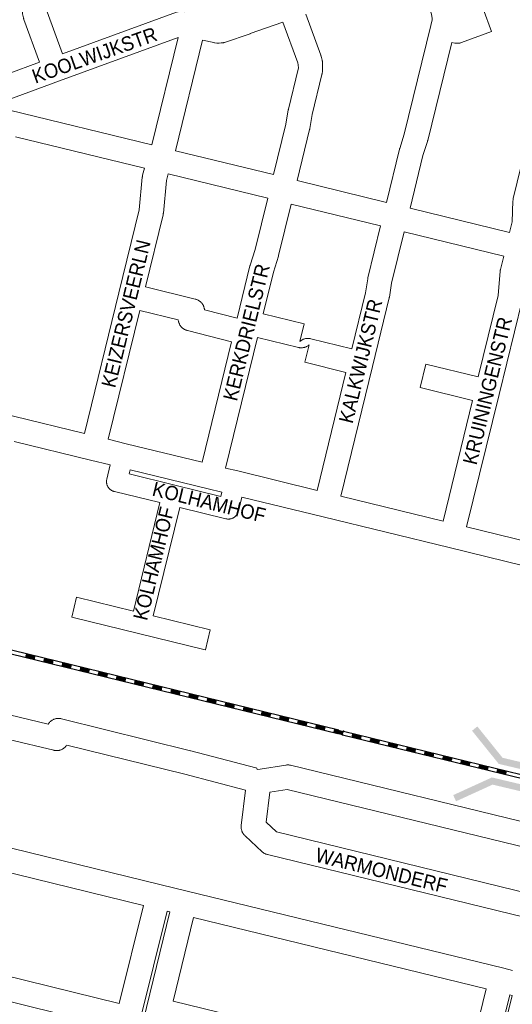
# Model space of a CAD drawing. Header units: metres. Extents: x 123819 to 142731, y 393440 to 405763.
# Tile 35 of 256: x 127973 to 128237, y 398125 to 398653. Entities that reach past the tile are written whole.
import ezdxf
from ezdxf.enums import TextEntityAlignment as Align

# ---------------------------------------------------------------- set-up
doc = ezdxf.new("R2010")
doc.units = ezdxf.units.M
doc.header["$MEASUREMENT"] = 0
for name, color, linetype, lineweight in [('gs-anno-wegen algemeen tekst', 7, 'Continuous', 0), ('gs-knt-spoorlijn', 7, 'Continuous', 30), ('gs-knt-wegen algemeen', 7, 'Continuous', 0), ('gs-symb-viaduct', 7, 'Continuous', 0)]:
    doc.layers.add(name, color=color, linetype=linetype, lineweight=lineweight)
doc.styles.add('Style-Arial', font='arial.ttf')

# ---------------------------------------------------------------- blocks, each defined once
blk = doc.blocks.new('gg0-viaduct_117')
at = {"layer": 'gs-symb-viaduct', "linetype": 'Continuous'}
blk.add_hatch(color=7, dxfattribs=at).paths.add_polyline_path([(5.576, -1.689), (3.875, -0.366), (-3.875, -0.366), (-5.576, -1.689), (-5.8, -1.4), (-4, 0), (4, 0), (5.8, -1.4)])
blk = doc.blocks.new('gg0-viaduct_118')
at = {"layer": 'gs-symb-viaduct', "linetype": 'Continuous'}
blk.add_hatch(color=7, dxfattribs=at).paths.add_polyline_path([(5.576, -1.689), (3.875, -0.366), (-3.875, -0.366), (-5.576, -1.689), (-5.8, -1.4), (-4, 0), (4, 0), (5.8, -1.4)])

msp = doc.modelspace()

# ---------------------------------------------------------------- linework, layer by layer
at = {"layer": 'gs-anno-wegen algemeen tekst', "color": 7, "linetype": 'Continuous', "flags": 128}
msp.add_lwpolyline([(128092.06, 398396.79), (128090.19, 398389.15), (128090.12, 398388.89), (128090.04, 398388.64), (128089.95, 398388.4), (128089.84, 398388.16), (128089.73, 398387.92), (128089.6, 398387.69), (128089.46, 398387.47), (128089.32, 398387.25), (128089.16, 398387.04), (128088.99, 398386.84), (128088.81, 398386.65), (128088.63, 398386.46), (128088.43, 398386.28), (128088.23, 398386.12), (128088.02, 398385.96), (128087.8, 398385.82), (128087.58, 398385.68), (128087.35, 398385.55), (128087.11, 398385.44), (128086.87, 398385.34), (128086.63, 398385.25), (128086.38, 398385.17), (128086.12, 398385.1), (128085.87, 398385.04), (128085.61, 398385), (128085.35, 398384.97), (128085.08, 398384.95), (128084.82, 398384.95), (128084.56, 398384.95), (128084.3, 398384.97), (128084.04, 398385), (128083.78, 398385.05), (128083.52, 398385.11), (128058.78, 398391.17), (128044.59, 398332.98), (128075.08, 398325.49, -0.36815), (128075.09, 398325.48), (128072.46, 398314.79, -0.384761), (128072.45, 398314.79), (128036.62, 398323.59), (128000.86, 398332.38, -0.368149), (128000.85, 398332.39), (128003.48, 398343.08, -0.38476), (128003.49, 398343.08), (128033.89, 398335.61), (128048.08, 398393.79), (128023.7, 398399.76), (128023.44, 398399.83), (128023.18, 398399.91), (128022.93, 398400.01), (128022.68, 398400.12), (128022.44, 398400.24), (128022.2, 398400.37), (128021.97, 398400.51), (128021.75, 398400.67), (128021.53, 398400.83), (128021.33, 398401.01), (128021.13, 398401.2), (128020.94, 398401.39), (128020.77, 398401.59), (128020.6, 398401.81), (128020.44, 398402.03), (128020.3, 398402.25), (128020.16, 398402.49), (128020.04, 398402.73), (128019.93, 398402.98), (128019.83, 398403.23), (128019.74, 398403.48), (128019.67, 398403.75), (128019.61, 398404.01), (128019.56, 398404.27), (128019.53, 398404.54), (128019.51, 398404.81), (128019.5, 398405.08), (128019.5, 398405.35), (128019.52, 398405.62), (128019.55, 398405.89), (128019.6, 398406.16), (128019.66, 398406.42), (128021.53, 398414.05)], format="xyb", dxfattribs=at)
for points in [[(128032.23, 398411.43), (128031.67, 398409.15), (128056.04, 398403.18)], [(128056.04, 398403.18), (128080.79, 398397.12), (128081.35, 398399.41)]]:
    msp.add_lwpolyline(points, dxfattribs=at)
at = {"layer": 'gs-knt-spoorlijn', "color": 7, "linetype": 'Continuous'}
for p, q in [((127949.74, 398319.36), (128144.01, 398271.84)), ((127949.26, 398317.42), (128143.54, 398269.9)), ((127976.37, 398312.42), (127981.23, 398311.23)), ((127976.42, 398312.62), (127981.28, 398311.43)), ((127976.04, 398311.06), (127980.9, 398309.88)), ((127976.09, 398311.26), (127980.94, 398310.07)), ((127976.13, 398311.45), (127980.99, 398310.26)), ((127976.18, 398311.65), (127981.04, 398310.46)), ((127976.23, 398311.84), (127981.09, 398310.65)), ((127976.28, 398312.03), (127981.13, 398310.85)), ((127976.32, 398312.23), (127981.18, 398311.04)), ((127985.75, 398308.69), (127990.61, 398307.5)), ((127985.8, 398308.88), (127990.66, 398307.69)), ((127985.85, 398309.08), (127990.7, 398307.89)), ((127985.9, 398309.27), (127990.75, 398308.08)), ((127985.94, 398309.46), (127990.8, 398308.28)), ((127985.99, 398309.66), (127990.85, 398308.47)), ((127986.04, 398309.85), (127990.89, 398308.66)), ((127986.09, 398310.05), (127990.94, 398308.86)), ((127986.13, 398310.24), (127990.99, 398309.05)), ((127995.66, 398307.09), (128000.51, 398305.9)), ((127995.7, 398307.28), (128000.56, 398306.09)), ((127995.75, 398307.48), (128000.61, 398306.29)), ((127995.8, 398307.67), (128000.66, 398306.48)), ((127995.85, 398307.87), (128000.7, 398306.68)), ((127995.47, 398306.31), (128000.32, 398305.12)), ((127995.51, 398306.51), (128000.37, 398305.32)), ((127995.56, 398306.7), (128000.42, 398305.51)), ((127995.61, 398306.89), (128000.47, 398305.71)), ((128005.18, 398303.94), (128010.04, 398302.75)), ((128005.23, 398304.13), (128010.08, 398302.94)), ((128005.27, 398304.32), (128010.13, 398303.14)), ((128005.32, 398304.52), (128010.18, 398303.33)), ((128005.37, 398304.71), (128010.23, 398303.52)), ((128005.42, 398304.91), (128010.27, 398303.72)), ((128005.46, 398305.1), (128010.32, 398303.91)), ((128005.51, 398305.3), (128010.37, 398304.11)), ((128005.56, 398305.49), (128010.42, 398304.3)), ((128014.99, 398301.95), (128019.85, 398300.76)), ((128015.04, 398302.14), (128019.89, 398300.95)), ((128015.08, 398302.34), (128019.94, 398301.15)), ((128015.13, 398302.53), (128019.99, 398301.34)), ((128015.18, 398302.73), (128020.04, 398301.54)), ((128015.23, 398302.92), (128020.08, 398301.73)), ((128015.27, 398303.11), (128020.13, 398301.93)), ((128014.89, 398301.56), (128019.75, 398300.37)), ((128014.94, 398301.75), (128019.8, 398300.57)), ((128024.61, 398299.18), (128029.46, 398298)), ((128024.65, 398299.38), (128029.51, 398298.19)), ((128024.7, 398299.57), (128029.56, 398298.38)), ((128024.75, 398299.77), (128029.61, 398298.58)), ((128024.8, 398299.96), (128029.65, 398298.77)), ((128024.84, 398300.16), (128029.7, 398298.97)), ((128024.89, 398300.35), (128029.75, 398299.16)), ((128024.94, 398300.54), (128029.8, 398299.36)), ((128024.99, 398300.74), (128029.84, 398299.55)), ((128034.32, 398296.81), (128039.18, 398295.62)), ((128034.37, 398297), (128039.23, 398295.81)), ((128034.42, 398297.2), (128039.27, 398296.01)), ((128034.46, 398297.39), (128039.32, 398296.2)), ((128034.51, 398297.59), (128039.37, 398296.4)), ((128034.56, 398297.78), (128039.42, 398296.59)), ((128034.61, 398297.97), (128039.46, 398296.79)), ((128034.65, 398298.17), (128039.51, 398296.98)), ((128034.7, 398298.36), (128039.56, 398297.17)), ((128044.03, 398294.43), (128048.89, 398293.24)), ((128044.08, 398294.63), (128048.94, 398293.44)), ((128044.13, 398294.82), (128048.99, 398293.63)), ((128044.18, 398295.02), (128049.03, 398293.83)), ((128044.22, 398295.21), (128049.08, 398294.02)), ((128044.27, 398295.4), (128049.13, 398294.22)), ((128044.32, 398295.6), (128049.18, 398294.41)), ((128044.37, 398295.79), (128049.22, 398294.6)), ((128044.41, 398295.99), (128049.27, 398294.8)), ((128053.75, 398292.06), (128058.61, 398290.87)), ((128053.8, 398292.25), (128058.65, 398291.06)), ((128053.84, 398292.45), (128058.7, 398291.26)), ((128053.89, 398292.64), (128058.75, 398291.45)), ((128053.94, 398292.83), (128058.8, 398291.65)), ((128053.99, 398293.03), (128058.84, 398291.84)), ((128054.03, 398293.22), (128058.89, 398292.03)), ((128054.08, 398293.42), (128058.94, 398292.23)), ((128054.13, 398293.61), (128058.99, 398292.42)), ((128063.84, 398291.24), (128068.7, 398290.05)), ((128063.46, 398289.68), (128068.32, 398288.49)), ((128063.51, 398289.88), (128068.37, 398288.69)), ((128063.56, 398290.07), (128068.41, 398288.88)), ((128063.6, 398290.26), (128068.46, 398289.08)), ((128063.65, 398290.46), (128068.51, 398289.27)), ((128063.7, 398290.65), (128068.56, 398289.46)), ((128063.75, 398290.85), (128068.6, 398289.66)), ((128063.79, 398291.04), (128068.65, 398289.85)), ((128073.18, 398287.31), (128078.03, 398286.12)), ((128073.22, 398287.5), (128078.08, 398286.31)), ((128073.27, 398287.69), (128078.13, 398286.51)), ((128073.32, 398287.89), (128078.18, 398286.7)), ((128073.37, 398288.08), (128078.22, 398286.89)), ((128073.41, 398288.28), (128078.27, 398287.09)), ((128073.46, 398288.47), (128078.32, 398287.28)), ((128073.51, 398288.67), (128078.37, 398287.48)), ((128073.56, 398288.86), (128078.41, 398287.67)), ((128083.17, 398286.1), (128088.03, 398284.91)), ((128083.22, 398286.29), (128088.08, 398285.1)), ((128083.27, 398286.48), (128088.13, 398285.3)), ((128082.89, 398284.93), (128087.75, 398283.74)), ((128082.94, 398285.12), (128087.79, 398283.94)), ((128082.98, 398285.32), (128087.84, 398284.13)), ((128083.03, 398285.51), (128087.89, 398284.32)), ((128083.08, 398285.71), (128087.94, 398284.52)), ((128083.13, 398285.9), (128087.98, 398284.71)), ((128092.6, 398282.55), (128097.46, 398281.37)), ((128092.65, 398282.75), (128097.51, 398281.56)), ((128092.7, 398282.94), (128097.55, 398281.75)), ((128092.75, 398283.14), (128097.6, 398281.95)), ((128092.79, 398283.33), (128097.65, 398282.14)), ((128092.84, 398283.52), (128097.7, 398282.34)), ((128092.89, 398283.72), (128097.74, 398282.53)), ((128092.94, 398283.91), (128097.79, 398282.73)), ((128092.98, 398284.11), (128097.84, 398282.92)), ((128102.46, 398280.76), (128107.32, 398279.57)), ((128102.51, 398280.95), (128107.36, 398279.77)), ((128102.55, 398281.15), (128107.41, 398279.96)), ((128102.6, 398281.34), (128107.46, 398280.16)), ((128102.65, 398281.54), (128107.51, 398280.35)), ((128102.7, 398281.73), (128107.55, 398280.54)), ((128102.32, 398280.18), (128107.17, 398278.99)), ((128102.36, 398280.37), (128107.22, 398279.18)), ((128102.41, 398280.57), (128107.27, 398279.38)), ((128112.03, 398277.8), (128116.89, 398276.61)), ((128112.08, 398278), (128116.93, 398276.81)), ((128112.13, 398278.19), (128116.98, 398277)), ((128112.17, 398278.38), (128117.03, 398277.2)), ((128112.22, 398278.58), (128117.08, 398277.39)), ((128112.27, 398278.77), (128117.12, 398277.59)), ((128112.32, 398278.97), (128117.17, 398277.78)), ((128112.36, 398279.16), (128117.22, 398277.97)), ((128112.41, 398279.36), (128117.27, 398278.17)), ((128121.74, 398275.43), (128126.6, 398274.24)), ((128121.79, 398275.62), (128126.65, 398274.43)), ((128121.84, 398275.81), (128126.7, 398274.63)), ((128121.89, 398276.01), (128126.74, 398274.82)), ((128121.93, 398276.2), (128126.79, 398275.02)), ((128121.98, 398276.4), (128126.84, 398275.21)), ((128122.03, 398276.59), (128126.89, 398275.4)), ((128122.08, 398276.79), (128126.93, 398275.6)), ((128122.12, 398276.98), (128126.98, 398275.79)), ((128131.46, 398273.05), (128136.31, 398271.86)), ((128131.51, 398273.24), (128136.36, 398272.06)), ((128131.55, 398273.44), (128136.41, 398272.25)), ((128131.6, 398273.63), (128136.46, 398272.45)), ((128131.65, 398273.83), (128136.5, 398272.64)), ((128131.7, 398274.02), (128136.55, 398272.83)), ((128131.74, 398274.22), (128136.6, 398273.03)), ((128131.79, 398274.41), (128136.65, 398273.22)), ((128131.84, 398274.6), (128136.69, 398273.42)), ((128141.17, 398270.67), (128146.03, 398269.49)), ((128141.22, 398270.87), (128146.08, 398269.68)), ((128141.27, 398271.06), (128146.12, 398269.88)), ((128141.31, 398271.26), (128146.17, 398270.07)), ((128141.36, 398271.45), (128146.22, 398270.26)), ((128141.41, 398271.65), (128146.27, 398270.46)), ((128141.46, 398271.84), (128146.31, 398270.65)), ((128141.5, 398272.03), (128146.36, 398270.85)), ((128141.55, 398272.23), (128146.41, 398271.04)), ((128146.44, 398271.25), (128340.72, 398223.73)), ((128145.96, 398269.31), (128340.24, 398221.79)), ((128150.89, 398268.3), (128155.74, 398267.11)), ((128150.93, 398268.49), (128155.79, 398267.31)), ((128150.98, 398268.69), (128155.84, 398267.5)), ((128151.03, 398268.88), (128155.88, 398267.69)), ((128151.08, 398269.08), (128155.93, 398267.89)), ((128151.12, 398269.27), (128155.98, 398268.08)), ((128151.17, 398269.46), (128156.03, 398268.28)), ((128151.22, 398269.66), (128156.07, 398268.47)), ((128151.27, 398269.85), (128156.12, 398268.67)), ((128160.6, 398265.92), (128165.46, 398264.74)), ((128160.65, 398266.12), (128165.5, 398264.93)), ((128160.69, 398266.31), (128165.55, 398265.12)), ((128160.74, 398266.51), (128165.6, 398265.32)), ((128160.79, 398266.7), (128165.65, 398265.51)), ((128160.84, 398266.89), (128165.69, 398265.71)), ((128160.88, 398267.09), (128165.74, 398265.9)), ((128160.93, 398267.28), (128165.79, 398266.1)), ((128160.98, 398267.48), (128165.84, 398266.29)), ((128170.65, 398264.91), (128175.5, 398263.72)), ((128170.69, 398265.1), (128175.55, 398263.91)), ((128170.31, 398263.55), (128175.17, 398262.36)), ((128170.36, 398263.74), (128175.22, 398262.55)), ((128170.41, 398263.94), (128175.26, 398262.75)), ((128170.46, 398264.13), (128175.31, 398262.94)), ((128170.5, 398264.32), (128175.36, 398263.14)), ((128170.55, 398264.52), (128175.41, 398263.33)), ((128170.6, 398264.71), (128175.45, 398263.53)), ((128180.03, 398261.17), (128184.88, 398259.98)), ((128180.07, 398261.37), (128184.93, 398260.18)), ((128180.12, 398261.56), (128184.98, 398260.37)), ((128180.17, 398261.75), (128185.03, 398260.57)), ((128180.22, 398261.95), (128185.07, 398260.76)), ((128180.26, 398262.14), (128185.12, 398260.96)), ((128180.31, 398262.34), (128185.17, 398261.15)), ((128180.36, 398262.53), (128185.22, 398261.34)), ((128180.41, 398262.73), (128185.26, 398261.54)), ((128189.93, 398259.57), (128194.79, 398258.39)), ((128189.98, 398259.77), (128194.83, 398258.58)), ((128190.02, 398259.96), (128194.88, 398258.77)), ((128190.07, 398260.16), (128194.93, 398258.97)), ((128190.12, 398260.35), (128194.98, 398259.16)), ((128189.74, 398258.8), (128194.6, 398257.61)), ((128189.79, 398258.99), (128194.64, 398257.8)), ((128189.83, 398259.18), (128194.69, 398258)), ((128189.88, 398259.38), (128194.74, 398258.19)), ((128199.45, 398256.42), (128204.31, 398255.23)), ((128199.5, 398256.61), (128204.36, 398255.43)), ((128199.55, 398256.81), (128204.41, 398255.62)), ((128199.6, 398257), (128204.45, 398255.82)), ((128199.64, 398257.2), (128204.5, 398256.01)), ((128199.69, 398257.39), (128204.55, 398256.2)), ((128199.74, 398257.59), (128204.6, 398256.4)), ((128199.79, 398257.78), (128204.64, 398256.59)), ((128199.83, 398257.97), (128204.69, 398256.79)), ((128209.26, 398254.43), (128214.12, 398253.25)), ((128209.31, 398254.63), (128214.17, 398253.44)), ((128209.36, 398254.82), (128214.21, 398253.63)), ((128209.4, 398255.02), (128214.26, 398253.83)), ((128209.45, 398255.21), (128214.31, 398254.02)), ((128209.5, 398255.4), (128214.36, 398254.22)), ((128209.55, 398255.6), (128214.4, 398254.41)), ((128209.17, 398254.04), (128214.02, 398252.86)), ((128209.21, 398254.24), (128214.07, 398253.05)), ((128218.88, 398251.67), (128223.74, 398250.48)), ((128218.93, 398251.86), (128223.79, 398250.67)), ((128218.98, 398252.06), (128223.83, 398250.87)), ((128219.02, 398252.25), (128223.88, 398251.06)), ((128219.07, 398252.45), (128223.93, 398251.26)), ((128219.12, 398252.64), (128223.98, 398251.45)), ((128219.17, 398252.83), (128224.02, 398251.65)), ((128219.21, 398253.03), (128224.07, 398251.84)), ((128219.26, 398253.22), (128224.12, 398252.03)), ((128228.59, 398249.29), (128233.45, 398248.1)), ((128228.64, 398249.49), (128233.5, 398248.3)), ((128228.69, 398249.68), (128233.55, 398248.49)), ((128228.74, 398249.88), (128233.59, 398248.69)), ((128228.78, 398250.07), (128233.64, 398248.88)), ((128228.83, 398250.26), (128233.69, 398249.08)), ((128228.88, 398250.46), (128233.74, 398249.27)), ((128228.93, 398250.65), (128233.78, 398249.46)), ((128228.97, 398250.85), (128233.83, 398249.66))]:
    msp.add_line(p, q, dxfattribs=at)
for p in [(128146.44, 398271.25), (128145.96, 398269.31)]:
    msp.add_point(p, dxfattribs=at)
at = {"layer": 'gs-knt-wegen algemeen', "color": 7, "linetype": 'Continuous', "flags": 128}
for points in [[(128033.41, 398744.87), (128030.32, 398732.24, -0.38477), (128030.31, 398732.24), (128006.94, 398737.96), (128000.2, 398710.41), (127987.46, 398657.96), (127987.66, 398657.02), (127995.89, 398634.47)], [(128221.36, 398658.66), (128225.8, 398646.44, -0.355913), (128225.79, 398646.43), (128209.68, 398640.58), (128209.4, 398640.48), (128209.12, 398640.4), (128208.83, 398640.33), (128208.54, 398640.28), (128208.25, 398640.24), (128207.95, 398640.21), (128207.66, 398640.19), (128207.37, 398640.19), (128207.07, 398640.2), (128206.78, 398640.22), (128206.49, 398640.26), (128206.2, 398640.31), (128204.53, 398640.64), (128191.65, 398588.03), (128191.59, 398587.8), (128191.52, 398587.58), (128189.1, 398580.05), (128182.16, 398551.76)], [(128199.85, 398383.85), (128215.65, 398448.55), (128187.51, 398455.45, -0.368173), (128187.51, 398455.46), (128190.6, 398468.09, -0.384768), (128190.61, 398468.09), (128218.74, 398461.19), (128229.41, 398504.85), (128230.45, 398517.89), (128230.48, 398518.15), (128230.52, 398518.41), (128230.56, 398518.67), (128230.62, 398518.92), (128232.37, 398526.07)], [(128103.49, 398494.99), (128125.42, 398489.68, -0.368314), (128125.43, 398489.67), (128123.16, 398480.29), (128123.32, 398480.43), (128123.57, 398480.63), (128123.83, 398480.8), (128124.1, 398480.97), (128124.37, 398481.12), (128124.66, 398481.26), (128124.94, 398481.39), (128125.24, 398481.5), (128125.54, 398481.6), (128125.84, 398481.68), (128126.15, 398481.75), (128126.46, 398481.8), (128126.77, 398481.84), (128127.08, 398481.86), (128127.4, 398481.87), (128127.71, 398481.87), (128128.03, 398481.84), (128128.34, 398481.81), (128128.65, 398481.75), (128128.95, 398481.69)], [(128132.37, 398400.35), (128147.83, 398463.65), (128125.86, 398469.04, -0.368174), (128125.85, 398469.05), (128128.15, 398478.43)], [(128287.53, 398348.96), (128284.07, 398349.8), (128282.26, 398350.25), (128275.44, 398351.92), (128256.14, 398271.29, -0.384836), (128256.12, 398271.28), (128243.48, 398274.31, -0.368439), (128243.47, 398274.32), (128262.79, 398355.02), (128203.08, 398369.65), (128135.6, 398386.16), (128092.06, 398396.79)], [(127988.6, 397973.02), (128002.35, 398028.45), (127940.34, 398043.64, -0.368183), (127940.33, 398043.66), (127943.43, 398056.28, -0.38477), (127943.44, 398056.29), (128005.49, 398041.09), (128010.81, 398062.56), (127948.72, 398077.78, -0.368172), (127948.72, 398077.79), (127951.81, 398090.42, -0.384767), (127951.83, 398090.43), (128013.95, 398075.19), (128015.47, 398081.33), (128023.19, 398112.46), (127960.86, 398127.78, -0.36815), (127960.85, 398127.79), (127963.95, 398140.42, -0.384762), (127963.97, 398140.42), (128026.32, 398125.1), (128039.38, 398177.73)], [(128172.82, 397927.97), (128186.39, 397983.48), (128120.17, 397999.68, -0.368197), (128120.16, 397999.69), (128123.25, 398012.32, -0.384774), (128123.26, 398012.33), (128189.48, 397996.13), (128194.71, 398017.5), (128128.52, 398033.69, -0.368199), (128128.52, 398033.7), (128131.61, 398046.33, -0.384773), (128131.62, 398046.34), (128197.8, 398030.15), (128206.94, 398067.51), (128141.07, 398083.63, -0.368199), (128141.07, 398083.64), (128144.16, 398096.27, -0.384773), (128144.17, 398096.27), (128210.03, 398080.16), (128222.92, 398132.89)], [(128055.18, 398126.29), (128120.28, 398110.37, -0.368199), (128120.29, 398110.36), (128117.2, 398097.73, -0.384773), (128117.18, 398097.72), (128052.12, 398113.64), (128046.94, 398092.25), (128112.13, 398076.3, -0.368199), (128112.14, 398076.29), (128109.05, 398063.66, -0.384773), (128109.03, 398063.66), (128043.88, 398079.6), (128042.7, 398074.74), (128034.82, 398042.19), (128100.67, 398026.08, -0.368197), (128100.68, 398026.07), (128097.59, 398013.44, -0.384774), (128097.58, 398013.44), (128031.76, 398029.54), (128016.43, 397966.22)]]:
    msp.add_lwpolyline(points, format="xyb", dxfattribs=at)
for points in [[(127983.66, 398629.99), (127975.28, 398652.98), (127975.18, 398653.26), (127975.1, 398653.55), (127975.03, 398653.84), (127974.56, 398656.02), (127974.51, 398656.29), (127974.47, 398656.57), (127974.44, 398656.85), (127974.42, 398657.13), (127974.42, 398657.42), (127974.42, 398658.69), (127974.43, 398658.99), (127974.45, 398659.3), (127974.49, 398659.6), (127974.54, 398659.9), (127974.61, 398660.19), (127986.01, 398707.16)], [(128235.45, 398538.72), (128236.83, 398544.39), (128237.31, 398555.71), (128237.33, 398556.03), (128237.37, 398556.34), (128237.42, 398556.66), (128237.49, 398556.97), (128256.53, 398635.09), (128256.55, 398635.75), (128256.58, 398636.66), (128256.49, 398637.42), (128256, 398639.26), (128241.46, 398679), (128241.37, 398679.28), (128241.28, 398679.57), (128241.21, 398679.85), (128241.16, 398680.15), (128239.05, 398692.53), (128237.55, 398696.59)], [(128169.51, 398554.86), (128176.51, 398583.38), (128176.56, 398583.6), (128176.63, 398583.82), (128179.06, 398591.35), (128193.33, 398649.65), (128193.97, 398652.83), (128194, 398653.56), (128193.72, 398655.84), (128185.83, 398677.63)], [(127995.89, 398634.47), (128057.08, 398656.93), (128057.34, 398657.02), (128057.38, 398657.03), (128057.65, 398657.11), (128057.68, 398657.12), (128057.96, 398657.18), (128057.99, 398657.19), (128058.28, 398657.24), (128058.3, 398657.25), (128058.59, 398657.29), (128058.61, 398657.29), (128058.91, 398657.32), (128058.92, 398657.32), (128059.23, 398657.33), (128059.24, 398657.33), (128059.48, 398657.32), (128059.55, 398657.32), (128059.87, 398657.31), (128060.18, 398657.27), (128060.19, 398657.27), (128060.49, 398657.22), (128060.5, 398657.22), (128061.18, 398657.09)], [(128126.27, 398655.8), (128134.3, 398633.83), (128134.4, 398633.53), (128134.49, 398633.23), (128135.05, 398631.09), (128135.12, 398630.8), (128135.17, 398630.51), (128135.21, 398630.21), (128135.24, 398629.92), (128135.25, 398629.62), (128135.33, 398626.59), (128135.33, 398626.34), (128135.33, 398626.08), (128135.31, 398625.82), (128135.28, 398625.57), (128135.24, 398625.31), (128134.98, 398623.82), (128134.94, 398623.61), (128134.89, 398623.4), (128129.7, 398602), (128128.41, 398594.43), (128128.37, 398594.2), (128128.32, 398593.97), (128121.61, 398566.61)], [(128114.01, 398651.43), (128096.46, 398645.34), (128096.41, 398645.32), (128082.71, 398640.68), (128082.42, 398640.59), (128082.14, 398640.51), (128081.84, 398640.45), (128081.55, 398640.4), (128081.26, 398640.37), (128080.96, 398640.34), (128079.87, 398640.29), (128079.57, 398640.28), (128079.27, 398640.28), (128078.98, 398640.3), (128078.68, 398640.33), (128077.59, 398640.47), (128077.33, 398640.51), (128077.07, 398640.56), (128070.94, 398641.88)], [(128108.96, 398569.71), (128115.61, 398596.85), (128116.9, 398604.41), (128116.95, 398604.63), (128117, 398604.85), (128122.19, 398626.26), (128122.3, 398626.91), (128122.26, 398628.54), (128121.97, 398629.65), (128114.01, 398651.43)], [(128057.9, 398643.36), (127994.25, 398620), (127957.82, 398606.64)], [(128043.86, 398585.64), (128057.9, 398643.36)], [(128070.94, 398641.88), (128056.5, 398582.55)], [(127948.84, 398617.21), (127983.66, 398629.99)], [(127957.82, 398606.64), (127967.57, 398604.26), (128043.86, 398585.64)], [(128039.87, 398573.21), (127970.8, 398590.07)], [(128056.5, 398582.55), (128108.96, 398569.71)], [(128007.75, 398430.83), (128026.18, 398506.28), (128037.05, 398550.81), (128038.67, 398568.34), (128038.7, 398568.62), (128038.74, 398568.89), (128038.79, 398569.16), (128038.86, 398569.42), (128039.87, 398573.21)], [(128052.52, 398570.12), (128051.58, 398566.6), (128049.98, 398549.14), (128049.95, 398548.9), (128049.91, 398548.66), (128049.87, 398548.43), (128049.82, 398548.19), (128040.37, 398509.52), (128067.07, 398502.99), (128067.38, 398502.91), (128067.68, 398502.81), (128067.98, 398502.7), (128068.27, 398502.57), (128068.56, 398502.43), (128068.84, 398502.27), (128069.11, 398502.1), (128069.37, 398501.92), (128069.62, 398501.73), (128069.87, 398501.52), (128070.1, 398501.3), (128070.32, 398501.07), (128070.53, 398500.83), (128070.73, 398500.58), (128070.91, 398500.32), (128071.09, 398500.05), (128071.25, 398499.77), (128071.39, 398499.49), (128071.52, 398499.2), (128071.64, 398498.9), (128071.74, 398498.6), (128071.83, 398498.29), (128071.9, 398497.98), (128071.96, 398497.66), (128072, 398497.34), (128072.01, 398497.2)], [(128105.87, 398557.06), (128052.52, 398570.12)], [(128121.61, 398566.61), (128169.51, 398554.86)], [(128072.01, 398497.2), (128089.55, 398492.77), (128096.37, 398520.75), (128096.43, 398520.96), (128096.49, 398521.16), (128099.15, 398529.62), (128105.87, 398557.06)], [(128118.51, 398553.96), (128111.75, 398526.32), (128111.7, 398526.12), (128111.64, 398525.92), (128108.97, 398517.46), (128103.49, 398494.99)], [(128166.41, 398542.21), (128118.51, 398553.96)], [(128182.16, 398551.76), (128235.45, 398538.72)], [(128128.96, 398481.68), (128150.91, 398476.3), (128158.26, 398506.4), (128159.49, 398513.88), (128159.53, 398514.13), (128159.59, 398514.38), (128166.41, 398542.21)], [(128179.06, 398539.11), (128172.3, 398511.52), (128171.07, 398504.05), (128171.03, 398503.8), (128170.97, 398503.56), (128162.02, 398466.88), (128145.02, 398397.26)], [(128232.37, 398526.07), (128179.06, 398539.11)], [(128245.02, 398522.97), (128243.39, 398516.33), (128242.34, 398503.29), (128242.32, 398503.03), (128242.28, 398502.77), (128242.24, 398502.52), (128242.18, 398502.27), (128229.85, 398451.78), (128212.49, 398380.75)], [(128057.94, 398491.82), (128037.28, 398496.87), (128020.39, 398427.74)], [(128070.68, 398415.42), (128086.46, 398480.12), (128062.83, 398486.09), (128062.52, 398486.17), (128062.22, 398486.27), (128061.92, 398486.39), (128061.63, 398486.52), (128061.34, 398486.66), (128061.07, 398486.82), (128060.8, 398486.99), (128060.54, 398487.18), (128060.28, 398487.38), (128060.04, 398487.59), (128059.81, 398487.81), (128059.59, 398488.04), (128059.38, 398488.28), (128059.19, 398488.53), (128059, 398488.79), (128058.83, 398489.06), (128058.68, 398489.34), (128058.53, 398489.63), (128058.4, 398489.92), (128058.29, 398490.22), (128058.19, 398490.52), (128058.11, 398490.83), (128058.04, 398491.14), (128057.98, 398491.46), (128057.94, 398491.77), (128057.94, 398491.82)], [(128128.15, 398478.43), (128128.06, 398478.35), (128127.81, 398478.15), (128127.55, 398477.97), (128127.28, 398477.79), (128127, 398477.63), (128126.72, 398477.49), (128126.43, 398477.36), (128126.13, 398477.24), (128125.83, 398477.14), (128125.52, 398477.05), (128125.21, 398476.98), (128124.89, 398476.92), (128124.58, 398476.88), (128124.26, 398476.85), (128123.94, 398476.84), (128123.62, 398476.85), (128123.3, 398476.87), (128122.98, 398476.9), (128122.67, 398476.96), (128122.36, 398477.02), (128100.4, 398482.34), (128083.32, 398412.33)], [(128128.95, 398481.69), (128128.96, 398481.69), (128128.96, 398481.68)], [(128128.95, 398481.69), (128128.96, 398481.69), (128128.96, 398481.68)], [(127936.17, 398448.32), (127969.69, 398440.13), (128007.75, 398430.83)], [(128021.53, 398414.05), (128010.98, 398416.64), (127969.98, 398426.65)], [(128020.39, 398427.74), (128029.97, 398425.39), (128070.68, 398415.42)], [(128081.35, 398399.41), (128073.91, 398401.23), (128032.23, 398411.43)], [(128083.32, 398412.33), (128089.8, 398410.75), (128132.37, 398400.35)], [(128145.02, 398397.26), (128199.85, 398383.85)], [(128212.49, 398380.75), (128272.18, 398366.13), (128280.84, 398364)], [(127945.84, 398285.14), (127988.31, 398275.01), (127988.4, 398275.16), (127988.58, 398275.42), (127988.78, 398275.67), (127988.99, 398275.91), (127989.21, 398276.14), (127989.44, 398276.36), (127989.68, 398276.57), (127989.93, 398276.77), (127990.19, 398276.95), (127990.46, 398277.12), (127990.74, 398277.28), (127991.02, 398277.42), (127991.31, 398277.55), (127991.61, 398277.67), (127991.91, 398277.77), (127992.22, 398277.86), (127992.53, 398277.93), (127992.85, 398277.98), (127993.16, 398278.02), (127993.48, 398278.05), (127993.8, 398278.05), (127994.12, 398278.05), (127994.44, 398278.02), (127994.75, 398277.99), (127995.07, 398277.93), (127995.38, 398277.86), (128064.58, 398260.72), (128064.66, 398260.7), (128099.49, 398251.59), (128099.76, 398251.51), (128100.02, 398251.42), (128100.03, 398251.42), (128100.03, 398251.42), (128100.15, 398250.54)], [(128094.04, 398239.56), (128061.41, 398248.09), (127998.22, 398263.75), (127998.17, 398263.66), (127997.99, 398263.4), (127997.79, 398263.15), (127997.58, 398262.91), (127997.37, 398262.68), (127997.14, 398262.46), (127996.9, 398262.25), (127996.65, 398262.05), (127996.39, 398261.87), (127996.12, 398261.69), (127995.85, 398261.54), (127995.57, 398261.39), (127995.28, 398261.26), (127994.98, 398261.15), (127994.68, 398261.04), (127994.38, 398260.96), (127994.07, 398260.88), (127993.75, 398260.83), (127993.44, 398260.79), (127993.12, 398260.76), (127992.81, 398260.75), (127992.49, 398260.75), (127992.17, 398260.77), (127991.86, 398260.81), (127991.54, 398260.86), (127991.23, 398260.93), (127942.78, 398272.49)], [(128100.15, 398250.54), (128101.78, 398250.8), (128115.56, 398253), (128115.84, 398253.04), (128116.13, 398253.07), (128116.42, 398253.08), (128116.71, 398253.08), (128116.99, 398253.07), (128117.28, 398253.05), (128117.56, 398253.01), (128117.85, 398252.96), (128118.13, 398252.9)], [(128118.13, 398252.9), (128255.8, 398219.35)], [(128244, 398171.16), (128105.8, 398204.96), (128105.51, 398205.04), (128105.23, 398205.13), (128104.94, 398205.23), (128104.66, 398205.35), (128104.39, 398205.48), (128104.13, 398205.63), (128103.87, 398205.78), (128103.62, 398205.95), (128103.37, 398206.13), (128103.14, 398206.32), (128102.91, 398206.52), (128093.72, 398215.08), (128093.5, 398215.29), (128093.29, 398215.52), (128093.1, 398215.75), (128092.91, 398216), (128092.73, 398216.25), (128092.57, 398216.51), (128092.42, 398216.78), (128092.28, 398217.05), (128092.15, 398217.33), (128092.04, 398217.62), (128091.94, 398217.91), (128091.86, 398218.2), (128091.79, 398218.5), (128091.73, 398218.8), (128091.69, 398219.11), (128091.67, 398219.42), (128091.65, 398219.72), (128091.65, 398220.03), (128091.67, 398220.34), (128091.7, 398220.64), (128094.04, 398239.56)], [(128252.7, 398206.7), (128116.32, 398239.94), (128107.02, 398238.45), (128105.03, 398222.34), (128110.55, 398217.2), (128247.09, 398183.81)], [(127879.4, 398230.25), (128048.81, 398188.83), (128062.81, 398185.41)], [(128039.38, 398177.73), (127882.64, 398216.05)], [(128062.81, 398185.41), (128232.33, 398143.99), (128237.06, 398142.81)], [(128052.02, 398174.64), (128037.4, 398115.66), (128029.69, 398084.57), (128031.58, 398084.12), (128032.76, 398089), (128041, 398123.04), (128053.41, 398174.3)], [(128053.41, 398174.3), (128052.02, 398174.64)], [(128066.06, 398171.21), (128055.18, 398126.29)], [(128222.92, 398132.89), (128066.06, 398171.21)], [(128235.56, 398129.77), (128221.13, 398070.75), (128213.62, 398040.04), (128214.87, 398039.73), (128215.95, 398044.16), (128224.29, 398078.22), (128236.84, 398129.45)], [(128236.84, 398129.45), (128235.56, 398129.77)]]:
    msp.add_lwpolyline(points, dxfattribs=at)

# ---------------------------------------------------------------- block references
at = {"layer": 'gs-symb-viaduct', "color": 7, "linetype": 'Continuous', "xscale": 10, "yscale": 10, "zscale": 10}
for name, p, rotation in [('gg0-viaduct_117', (128268.59, 398244.42), 166.6673666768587), ('gg0-viaduct_118', (128264.95, 398237.14), 346.6673666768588)]:
    msp.add_blockref(name, p, dxfattribs=dict(at, rotation=rotation))

# ---------------------------------------------------------------- texts
at = {"layer": 'gs-anno-wegen algemeen tekst', "color": 7, "style": 'Style-Arial', "width": 0.909091}
for s, rotation, p in [('KOOLWIJKSTR', 19.5313, (128013.08, 398633.79)), ('KEIZERSVEERLN', 76.3046, (128029.94, 398495.17)), ('KERKDRIELSTR', 76.2889, (128094.49, 398485.16)), ('KALKWIJKSTR', 76.3243, (128155.62, 398469.7)), ('KRUININGENSTR', 76.2721, (128223.64, 398453.79)), ('WARMONDERF', 346.266, (128166.89, 398196.48))]:
    msp.add_text(s, height=7.7, rotation=rotation, dxfattribs=at).set_placement(p, align=Align.MIDDLE_CENTER)
at = {"layer": 'gs-anno-wegen algemeen tekst', "color": 7, "linetype": 'Continuous', "style": 'Style-Arial', "width": 0.909091}
for rotation, p in [(346.235, (128074.48, 398394.02)), (76.2977, (128044.75, 398361.1))]:
    msp.add_text('KOLHAMHOF', height=7.7, rotation=rotation, dxfattribs=at).set_placement(p, align=Align.MIDDLE_CENTER)

doc.saveas('drawing.dxf')
